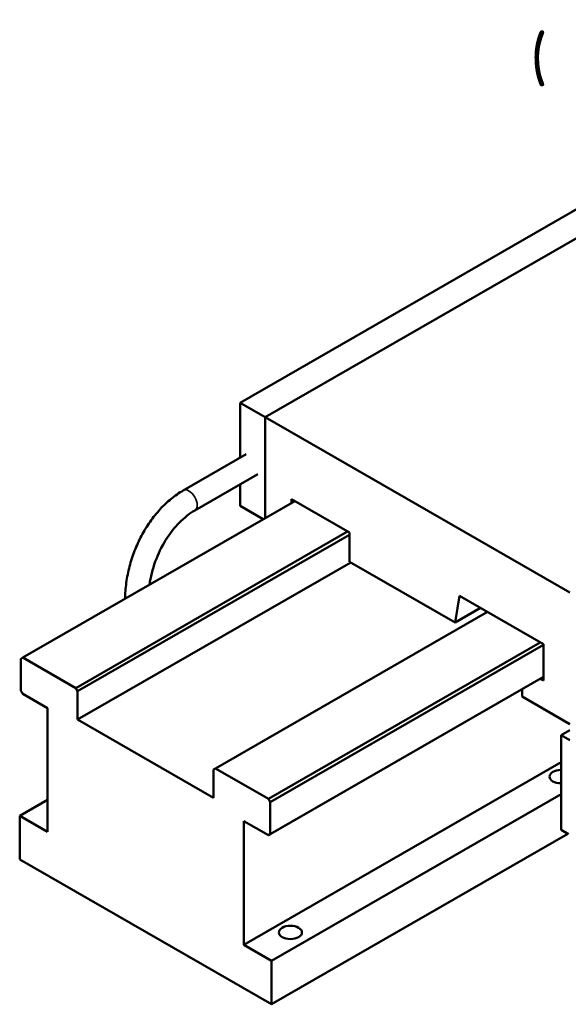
# Model space of a CAD drawing. Header units: millimetres. Extents: x 12 to 1472, y 12 to 1039.
# Tile 4 of 7: x 1058 to 1212, y 189 to 466. Entities that reach past the tile are written whole.
import ezdxf

# ---------------------------------------------------------------- set-up
doc = ezdxf.new("R2010")
doc.units = ezdxf.units.MM
doc.header["$LTSCALE"] = 2.5
for name, color, linetype, lineweight in [('Sichtbar (ISO)', 7, 'Continuous', 50), ('Sichtbar schmal (ISO)', 7, 'Continuous', 35), ('Symbol (ISO)', 7, 'Continuous', 25)]:
    doc.layers.add(name, color=color, linetype=linetype, lineweight=lineweight)
doc.styles.add('Bezeichnungstext (DIN)', font='isocpeur.ttf')

msp = doc.modelspace()

# ---------------------------------------------------------------- linework, layer by layer
at = {"layer": 'Sichtbar (ISO)'}
for p, q in [((1233.2169, 423.3293), (1120.0798, 358.178)), ((1127.1509, 354.1061), (1240.288, 419.2574)), ((1127.1509, 354.1061), (1240.288, 419.2574)), ((1120.0798, 358.178), (1127.1509, 354.1061)), ((1120.0798, 358.178), (1120.0798, 342.696)), ((1127.1509, 354.1061), (1127.1509, 325.7334)), ((1212.7108, 304.8354), (1127.1509, 354.1061)), ((1127.1509, 325.7334), (1127.1509, 354.1061)), ((1104.1391, 333.5163), (1121.8167, 343.6962)), ((1107.3828, 327.8835), (1125.0604, 338.0634)), ((1120.0798, 335.1952), (1120.0798, 329.1551)), ((1059.0919, 286.5408), (1135.4594, 330.5179)), ((1134.5755, 330.0089), (1134.5755, 331.0269)), ((1134.5755, 331.0269), (1150.839, 321.6614)), ((1120.0798, 329.1551), (1126.5863, 325.4082)), ((1150.3086, 321.9668), (1073.9411, 277.9897)), ((1074.4714, 277.0711), (1150.839, 321.0483)), ((1150.839, 321.6614), (1150.839, 313.4859)), ((1151.1939, 313.2816), (1074.4714, 269.1)), ((1150.839, 313.4859), (1180.4809, 296.4163)), ((1180.4809, 296.4163), (1181.7277, 303.8738)), ((1181.7277, 303.8738), (1205.2862, 290.3073)), ((1113.1855, 255.3903), (1189.5531, 299.3674)), ((1180.4809, 296.4163), (1187.5794, 300.504)), ((1204.4023, 290.8163), (1128.0348, 246.8392)), ((1128.5651, 245.9206), (1205.2862, 290.1014)), ((1205.2862, 290.3073), (1205.2862, 280.088)), ((1058.5615, 286.233), (1059.0919, 286.5408)), ((1058.5615, 277.24), (1058.5615, 286.233)), ((1059.0919, 286.5408), (1073.9411, 277.9897)), ((1128.0348, 236.6199), (1205.2862, 281.106)), ((1205.2862, 281.1084), (1128.5651, 236.9276)), ((1204.4023, 280.597), (1205.2862, 280.088)), ((1059.0919, 276.3214), (1058.5615, 277.24)), ((1073.9411, 277.9897), (1074.4714, 277.0711)), ((1074.4714, 277.0711), (1074.4714, 269.1)), ((1199.2758, 275.5781), (1199.2758, 277.6448)), ((1065.9862, 272.3513), (1059.0919, 276.3214)), ((1212.7108, 267.8414), (1199.2758, 275.5781)), ((1065.9862, 237.6055), (1065.9862, 272.3513)), ((1074.4714, 269.1), (1112.6552, 247.1115)), ((1212.7108, 266.1731), (1210.2359, 264.7479)), ((1210.2359, 238.1777), (1210.2359, 264.7479)), ((1210.2359, 264.7479), (1212.7108, 263.3228)), ((1112.6552, 255.0825), (1113.1855, 255.3903)), ((1112.6552, 247.1115), (1112.6552, 255.0825)), ((1113.1855, 255.3903), (1128.0348, 246.8392)), ((1121.1405, 205.8443), (1210.2359, 257.1509)), ((1058.208, 242.0847), (1065.9862, 246.5638)), ((1128.0348, 246.8392), (1128.5651, 245.9206)), ((1210.2359, 248.1926), (1128.9187, 201.3651)), ((1128.5651, 245.9206), (1128.5651, 236.9276)), ((1058.208, 229.8215), (1058.208, 242.0847)), ((1065.9862, 237.6055), (1058.208, 242.0847)), ((1128.0348, 236.6199), (1121.1405, 240.59)), ((1121.1405, 205.8443), (1121.1405, 240.59)), ((1212.3573, 236.9561), (1210.2359, 238.1777)), ((1128.5651, 236.9276), (1128.0348, 236.6199)), ((1212.188, 237.0535), (1128.9187, 189.1019)), ((1128.9187, 189.1019), (1058.208, 229.8215)), ((1128.9187, 201.3651), (1121.1405, 205.8443)), ((1128.9187, 201.3651), (1128.9187, 189.1019))]:
    msp.add_line(p, q, dxfattribs=at)
at = {"layer": 'Sichtbar (ISO)', "flags": 128}
for points in [[(1087.8126, 303.08), (1087.823, 303.6393), (1087.8425, 304.2005), (1087.8711, 304.7633), (1087.9087, 305.3275), (1087.9553, 305.8928), (1088.0109, 306.4591), (1088.0755, 307.0261), (1088.149, 307.5936), (1088.2313, 308.1614), (1088.3224, 308.7293), (1088.4223, 309.297), (1088.5308, 309.8643), (1088.6479, 310.431), (1088.7736, 310.9969), (1088.9077, 311.5617), (1089.0504, 312.1252), (1089.2014, 312.6872), (1089.3607, 313.2475), (1089.5283, 313.8059), (1089.7042, 314.3621), (1089.8882, 314.9159), (1090.0802, 315.467), (1090.2803, 316.0154), (1090.4882, 316.5606), (1090.704, 317.1026), (1090.9274, 317.6411), (1091.1585, 318.1759), (1091.3971, 318.7068), (1091.6431, 319.2336), (1091.8965, 319.7561), (1092.1572, 320.274), (1092.425, 320.7871), (1092.6999, 321.2953), (1092.9817, 321.7982), (1093.2705, 322.2958), (1093.566, 322.7878), (1093.8683, 323.2739), (1094.1771, 323.754), (1094.4924, 324.2279), (1094.8141, 324.6954), (1095.142, 325.1564), (1095.476, 325.6105), (1095.816, 326.0577), (1096.1619, 326.4978), (1096.5136, 326.9305), (1096.8709, 327.3557), (1097.2339, 327.7732), (1097.6022, 328.1828), (1097.9759, 328.5843), (1098.3548, 328.9775), (1098.7388, 329.3623), (1099.1278, 329.7384), (1099.5217, 330.1057), (1099.9203, 330.464), (1100.3235, 330.8132), (1100.7312, 331.1531), (1101.1432, 331.4835), (1101.5595, 331.8042), (1101.9799, 332.1152), (1102.4043, 332.4161), (1102.8325, 332.7068), (1103.2645, 332.9872), (1103.7, 333.2571), (1104.1391, 333.5163)], [(1094.6305, 307.0061), (1094.7612, 307.8213), (1094.9141, 308.6382), (1095.0889, 309.4555), (1095.2854, 310.2717), (1095.5031, 311.0858), (1095.7419, 311.8963), (1096.0013, 312.7019), (1096.281, 313.5013), (1096.5807, 314.2933), (1096.9, 315.0765), (1097.2382, 315.8497), (1097.5947, 316.6117), (1097.9688, 317.3615), (1098.3599, 318.0977), (1098.7672, 318.8192), (1099.1903, 319.5249), (1099.6283, 320.2136), (1100.0806, 320.8842), (1100.5464, 321.5356), (1101.0245, 322.1669), (1101.5142, 322.7774), (1102.0145, 323.366), (1102.5244, 323.932), (1103.043, 324.4744), (1103.5695, 324.9924), (1104.1027, 325.4851), (1104.6416, 325.9519), (1105.1851, 326.3925), (1105.732, 326.8064), (1106.2813, 327.1931), (1106.832, 327.5523), (1107.3828, 327.8835)]]:
    msp.add_lwpolyline(points, dxfattribs=at)
at = {"layer": 'Sichtbar (ISO)'}
msp.add_ellipse((1210.2359, 253.079), major_axis=(-3.25, 0), ratio=0.5758617, start_param=4.71238898, end_param=7.85398163, dxfattribs=at)
msp.add_ellipse((1134.222, 209.3054), major_axis=(-3.25, 0), ratio=0.5758617, dxfattribs=at)
at = {"layer": 'Sichtbar schmal (ISO)'}
msp.add_ellipse((1105.7609, 330.6999), major_axis=(1.6219, -2.8164), ratio=0.57809312, start_param=0, end_param=3.14159265, dxfattribs=at)

# ---------------------------------------------------------------- texts
at = {"layer": 'Symbol (ISO)', "insert": (1184.8486, 447.0649), "char_height": 13.124999, "attachment_point": 7, "style": 'Bezeichnungstext (DIN)'}
msp.add_mtext('  ( 1 : 5 )', dxfattribs=at)

doc.saveas('drawing.dxf')
